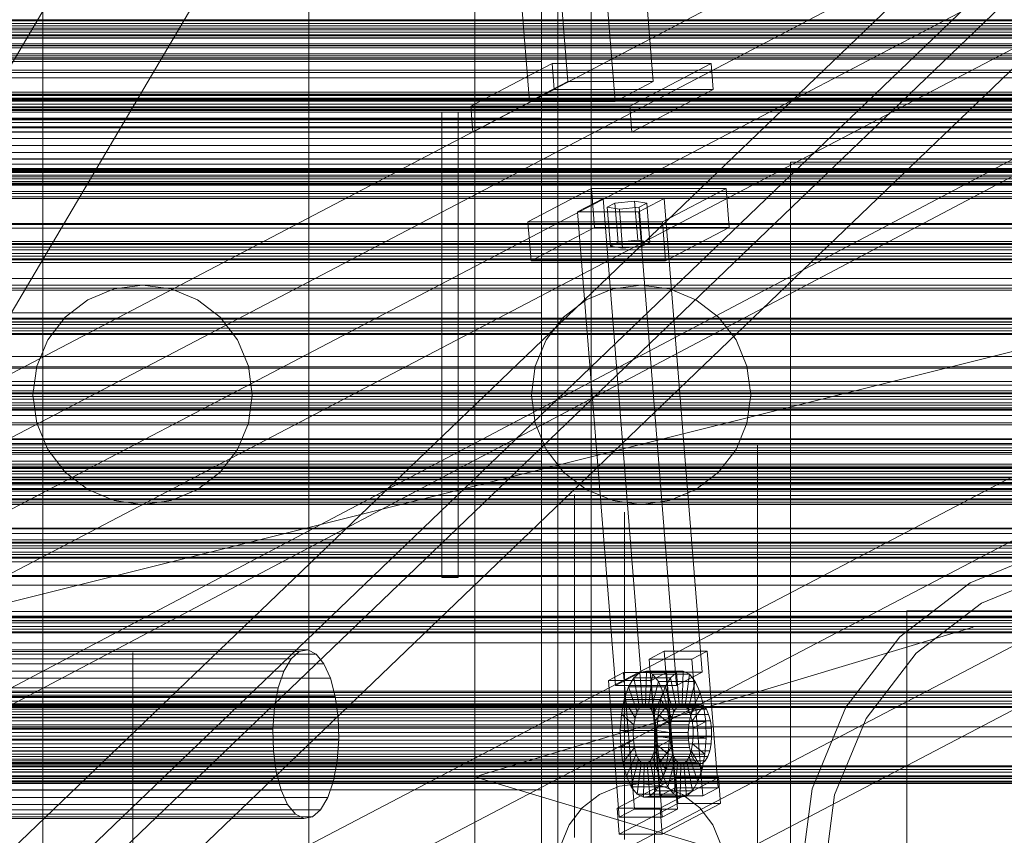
# Model space of a CAD drawing. Header units: millimetres. Extents: x -4738 to 65662, y -68080 to 6847.
# Tile 154 of 256: x -787 to -491, y -34218 to -33972. Entities that reach past the tile are written whole.
import ezdxf

# ---------------------------------------------------------------- set-up
doc = ezdxf.new("R2010")
doc.units = ezdxf.units.MM
for name, color, linetype, lineweight in [('COTAS_O', 1, 'Continuous', 0), ('frontal_briquetadora', 7, 'Continuous', 0), ('frontal_C01', 7, 'Continuous', 0), ('frontal_C03', 7, 'Continuous', 0), ('frontal_C10', 7, 'Continuous', 0), ('frontal_dosificador', 7, 'Continuous', 0), ('frontal_mezcladora', 7, 'Continuous', 0), ('frontal_secador', 7, 'Continuous', 0)]:
    doc.layers.add(name, color=color, linetype=linetype, lineweight=lineweight)
doc.dimstyles.new('R19_100', dxfattribs={"dimtxt": 250, "dimasz": 150, "dimexe": 150, "dimexo": 80, "dimgap": 100, "dimtad": 1, "dimtih": 1, "dimtoh": 1, "dimdsep": 46, "dimcen": 0.09, "dimadec": 0, "dimazin": 0, "dimtfac": 1, "dimtdec": 4, "dimtofl": 0, "dimtmove": 0, "dimatfit": 3, "dimfxl": 1, "dimtolj": 1, "dimtzin": 0, "dimarcsym": 0})

# ---------------------------------------------------------------- blocks, each defined once
blk = doc.blocks.new('DIM_R30_48')
at = {"layer": 'COTAS_O'}
for p, q in [((-1725, -33700), (-1575, -33655)), ((1725, -33700), (1575, -33655)), ((-1725, -34400), (-1725, -33700)), ((-1725, -33700), (1725, -33700)), ((-1725, -33700), (-1575, -33745)), ((1725, -33700), (1575, -33745)), ((1725, -34400), (1725, -33700))]:
    blk.add_line(p, q, dxfattribs=at)
blk.add_text('3450 O', height=250, dxfattribs=at).set_placement((0, -33600))
blk = doc.blocks.new('DIM_R30_51')
at = {"layer": 'COTAS_O'}
for p, q in [((-650, -33700), (50, -33700)), ((50, -33700), (5, -33850)), ((50, -34900), (50, -33700)), ((50, -33700), (95, -33850)), ((50, -34900), (5, -34750)), ((50, -34900), (95, -34750)), ((-650, -34900), (50, -34900))]:
    blk.add_line(p, q, dxfattribs=at)
blk.add_text('1200 O', height=250, rotation=90, dxfattribs=at).set_placement((-50, -34300))
blk = doc.blocks.new('DIM_R30_52')
at = {"layer": 'COTAS_O'}
for p, q in [((-650, -34200), (-500, -34155)), ((650, -34200), (500, -34155)), ((-650, -34900), (-650, -34200)), ((-650, -34200), (650, -34200)), ((-650, -34200), (-500, -34245)), ((650, -34200), (500, -34245)), ((650, -34900), (650, -34200))]:
    blk.add_line(p, q, dxfattribs=at)
blk.add_text('1300 O', height=250, dxfattribs=at).set_placement((0, -34100))
blk = doc.blocks.new('DIM_R30_53')
at = {"layer": 'COTAS_O'}
for p, q in [((-1480, -33670), (-780, -33670)), ((-780, -33670), (-825, -33820)), ((-780, -36000), (-780, -33670)), ((-780, -33670), (-735, -33820)), ((-780, -36000), (-825, -35850)), ((-780, -36000), (-735, -35850)), ((-1480, -36000), (-780, -36000))]:
    blk.add_line(p, q, dxfattribs=at)
blk.add_text('2330 O', height=250, rotation=90, dxfattribs=at).set_placement((-880, -34835))
blk = doc.blocks.new('DIM_R30_55')
at = {"layer": 'COTAS_O'}
for p, q in [((-1400, -33000), (-700, -33000)), ((-700, -33000), (-745, -33150)), ((-700, -36000), (-700, -33000)), ((-700, -33000), (-655, -33150)), ((-700, -36000), (-745, -35850)), ((-700, -36000), (-655, -35850)), ((-1400, -36000), (-700, -36000))]:
    blk.add_line(p, q, dxfattribs=at)
blk.add_text('3000 O', height=250, rotation=90, dxfattribs=at).set_placement((-800, -34500))

msp = doc.modelspace()

# ---------------------------------------------------------------- linework, layer by layer
at = {"layer": 'frontal_briquetadora'}
for p, q in [((-630, -33984.725), (-630, -33969.097)), ((-630, -33984.725), (-1405, -33984.725)), ((-630, -34001.746), (-630, -33984.725)), ((-630, -34001.746), (-1405, -34001.746)), ((-630, -34020.086), (-630, -34001.746)), ((-630, -34020.086), (-1405, -34020.086)), ((-630, -34039.668), (-630, -34020.086)), ((-630, -34039.668), (-1405, -34039.668)), ((-630, -34060.408), (-630, -34039.668)), ((-630, -34060.408), (-1405, -34060.408)), ((-630, -34082.216), (-630, -34060.408)), ((-630, -34082.216), (-1405, -34082.216)), ((-630, -34105), (-630, -34082.216)), ((-630, -34101.1), (-630, -34100)), ((-565, -34101.1), (-565, -34100)), ((-630, -34104.388), (-630, -34101.1)), ((-565, -34104.388), (-565, -34101.1)), ((-630, -34105), (-1405, -34105)), ((-630, -34109.82), (-630, -34104.388)), ((-630, -34128.662), (-630, -34105)), ((-565, -34109.82), (-565, -34104.388)), ((-630, -34117.33), (-630, -34109.82)), ((-565, -34117.33), (-565, -34109.82)), ((-620, -34116.167), (-620, -34115)), ((-565, -34116.167), (-565, -34115)), ((-630, -34126.823), (-630, -34117.33)), ((-620, -34119.649), (-620, -34116.167)), ((-565, -34119.649), (-565, -34116.167)), ((-565, -34126.823), (-565, -34117.33)), ((-620, -34125.397), (-620, -34119.649)), ((-605, -34122.745), (-605, -34120.306)), ((-565, -34125.397), (-565, -34119.649)), ((-605, -34127.586), (-605, -34122.745)), ((-630, -34138.179), (-630, -34126.823)), ((-620, -34133.327), (-620, -34125.397)), ((-565, -34133.327), (-565, -34125.397)), ((-565, -34138.179), (-565, -34126.823)), ((-630, -34128.662), (-1405, -34128.662)), ((-630, -34153.1), (-630, -34128.662)), ((-605, -34134.752), (-605, -34127.586)), ((-620, -34143.323), (-620, -34133.327)), ((-565, -34143.323), (-565, -34133.327)), ((-605, -34144.129), (-605, -34134.752)), ((-630, -34151.256), (-630, -34138.179)), ((-565, -34151.256), (-565, -34138.179)), ((-620, -34155.238), (-620, -34143.323)), ((-605, -34155.57), (-605, -34144.129)), ((-565, -34155.238), (-565, -34143.323)), ((-630, -34153.1), (-1405, -34153.1)), ((-630, -34165.889), (-630, -34151.256)), ((-630, -34178.21), (-630, -34153.1)), ((-565, -34165.889), (-565, -34151.256)), ((-620, -34168.9), (-620, -34155.238)), ((-605, -34168.895), (-605, -34155.57)), ((-565, -34168.9), (-565, -34155.238)), ((-753, -34164.4), (-753, -34162.623)), ((-753, -34167.941), (-753, -34164.4)), ((-630, -34181.894), (-630, -34165.889)), ((-565, -34181.894), (-565, -34165.889)), ((-753, -34173.217), (-753, -34167.941)), ((-620, -34184.11), (-620, -34168.9)), ((-605, -34183.893), (-605, -34168.895)), ((-565, -34184.11), (-565, -34168.9)), ((-753, -34180.184), (-753, -34173.217)), ((-605, -34175.941), (-605, -34174)), ((-605, -34181.688), (-605, -34175.941)), ((-630, -34178.21), (-1405, -34178.21)), ((-753, -34188.788), (-753, -34180.184)), ((-630, -34203.884), (-630, -34178.21)), ((-596, -34184.379), (-596, -34178.048)), ((-596, -34178.048), (-416, -34178.048)), ((-596, -34178.048), (-596, -34188)), ((-630, -34199.07), (-630, -34181.894)), ((-605, -34191.022), (-605, -34181.688)), ((-565, -34199.07), (-565, -34181.894)), ((-620, -34200.644), (-620, -34184.11)), ((-605, -34200.328), (-605, -34183.893)), ((-596, -34193.939), (-596, -34184.379)), ((-565, -34200.644), (-565, -34184.11)), ((-753, -34198.959), (-753, -34188.788)), ((-596, -34188), (-416, -34188)), ((-605, -34203.582), (-605, -34191.022)), ((-596, -34206.387), (-596, -34193.939)), ((-753, -34210.615), (-753, -34198.959)), ((-630, -34217.201), (-630, -34199.07)), ((-620, -34218.263), (-620, -34200.644)), ((-605, -34217.941), (-605, -34200.328)), ((-565, -34217.201), (-565, -34199.07)), ((-565, -34218.263), (-565, -34200.644)), ((-630, -34203.884), (-1405, -34203.884)), ((-630, -34230.013), (-630, -34203.884)), ((-605, -34218.887), (-605, -34203.582)), ((-596, -34221.28), (-596, -34206.387)), ((-753, -34223.662), (-753, -34210.615)), ((-630, -34236.059), (-630, -34217.201)), ((-565, -34236.059), (-565, -34217.201))]:
    msp.add_line(p, q, dxfattribs=at)
at = {"layer": 'frontal_C01'}
for p, q in [((-996.358, -34335.638), (-736.358, -33895.638)), ((-963.642, -34354.97), (-703.642, -33914.97))]:
    msp.add_line(p, q, dxfattribs=at)
at = {"layer": 'frontal_C03'}
for p, q in [((1250, -33972.152), (-1250, -33972.152)), ((1250, -33972.469), (-1250, -33972.469)), ((1250, -33973.263), (-1250, -33973.263)), ((-1250, -33974.027), (1250, -33974.027)), ((1250, -33975.15), (-1250, -33975.15)), ((1250, -33975.914), (-1250, -33975.914)), ((1250, -33976.708), (-1250, -33976.708)), ((1250, -33977.024), (-1250, -33977.024)), ((1250, -33994.61), (-1250, -33994.61)), ((1250, -33994.926), (-1250, -33994.926)), ((1250, -33995.72), (-1250, -33995.72)), ((-1250, -33996.484), (1250, -33996.484)), ((1250, -33997.607), (-1250, -33997.607)), ((1250, -33998.371), (-1250, -33998.371)), ((1250, -33999.165), (-1250, -33999.165)), ((1250, -33999.482), (-1250, -33999.482)), ((1250, -34017.067), (-1250, -34017.067)), ((1250, -34017.384), (-1250, -34017.384)), ((1250, -34018.178), (-1250, -34018.178)), ((-1250, -34018.942), (1250, -34018.942)), ((1250, -34020.065), (-1250, -34020.065)), ((1250, -34020.829), (-1250, -34020.829)), ((1250, -34021.623), (-1250, -34021.623)), ((1250, -34021.94), (-1250, -34021.94)), ((1250, -34039.525), (-1250, -34039.525)), ((1250, -34039.842), (-1250, -34039.842)), ((1250, -34040.636), (-1250, -34040.636)), ((-1250, -34041.4), (1250, -34041.4)), ((1250, -34042.523), (-1250, -34042.523)), ((1250, -34043.287), (-1250, -34043.287)), ((1250, -34044.081), (-1250, -34044.081)), ((1250, -34044.397), (-1250, -34044.397)), ((1250, -34061.983), (-1250, -34061.983)), ((1250, -34062.299), (-1250, -34062.299)), ((1250, -34063.093), (-1250, -34063.093)), ((-1250, -34063.857), (1250, -34063.857)), ((1250, -34064.98), (-1250, -34064.98)), ((1250, -34065.744), (-1250, -34065.744)), ((1250, -34066.538), (-1250, -34066.538)), ((1250, -34066.855), (-1250, -34066.855)), ((1250, -34076.626), (-1250, -34076.626)), ((1250, -34077.003), (-1250, -34077.003)), ((1250, -34081.054), (-1250, -34081.054)), ((1250, -34082.127), (-1250, -34082.127)), ((1250, -34084.44), (-1250, -34084.44)), ((1250, -34084.757), (-1250, -34084.757)), ((1250, -34085.551), (-1250, -34085.551)), ((-1250, -34086.315), (1250, -34086.315)), ((1250, -34087.438), (-1250, -34087.438)), ((1250, -34088.202), (-1250, -34088.202)), ((1250, -34088.996), (-1250, -34088.996)), ((1250, -34089.313), (-1250, -34089.313)), ((1250, -34089.613), (-1250, -34089.613)), ((1250, -34091.218), (-1250, -34091.218)), ((1496, -34098.323), (-1496, -34098.323)), ((1496, -34098.441), (-1496, -34098.441)), ((1496, -34099.707), (-1496, -34099.707)), ((1496, -34100.042), (-1496, -34100.042)), ((1496, -34102.381), (-1496, -34102.381)), ((1496, -34102.883), (-1496, -34102.883)), ((-1250, -34100.999), (1250, -34100.999)), ((1250, -34102.892), (-1250, -34102.892)), ((-1496, -34105.94), (1496, -34105.94)), ((1496, -34106.531), (-1496, -34106.531)), ((1250, -34106.898), (-1250, -34106.898)), ((1250, -34107.214), (-1250, -34107.214)), ((1250, -34108.008), (-1250, -34108.008)), ((-1250, -34108.773), (1250, -34108.773)), ((1496, -34109.84), (-1496, -34109.84)), ((1496, -34110.431), (-1496, -34110.431)), ((1250, -34109.895), (-1250, -34109.895)), ((1250, -34110.66), (-1250, -34110.66)), ((1250, -34111.454), (-1250, -34111.454)), ((1250, -34111.77), (-1250, -34111.77)), ((1496, -34113.488), (-1496, -34113.488)), ((1496, -34113.989), (-1496, -34113.989)), ((1250, -34113.479), (-1250, -34113.479)), ((1250, -34115.372), (-1250, -34115.372)), ((1496, -34116.329), (-1496, -34116.329)), ((1496, -34116.664), (-1496, -34116.664)), ((1496, -34117.93), (-1496, -34117.93)), ((1496, -34118.048), (-1496, -34118.048)), ((1250, -34125.153), (-1250, -34125.153)), ((1250, -34126.758), (-1250, -34126.758)), ((1250, -34129.355), (-1250, -34129.355)), ((1250, -34129.672), (-1250, -34129.672)), ((1250, -34130.466), (-1250, -34130.466)), ((-1250, -34131.23), (1250, -34131.23)), ((1250, -34132.353), (-1250, -34132.353)), ((1250, -34133.117), (-1250, -34133.117)), ((1250, -34133.911), (-1250, -34133.911)), ((1250, -34134.228), (-1250, -34134.228)), ((1250, -34134.244), (-1250, -34134.244)), ((1250, -34135.316), (-1250, -34135.316)), ((1250, -34139.368), (-1250, -34139.368)), ((1250, -34139.744), (-1250, -34139.744)), ((1250, -34151.813), (-1250, -34151.813)), ((1250, -34152.13), (-1250, -34152.13)), ((1250, -34152.924), (-1250, -34152.924)), ((-1250, -34153.688), (1250, -34153.688)), ((1250, -34154.811), (-1250, -34154.811)), ((1250, -34155.575), (-1250, -34155.575)), ((1250, -34156.369), (-1250, -34156.369)), ((1250, -34156.685), (-1250, -34156.685)), ((1250, -34174.271), (-1250, -34174.271)), ((1250, -34174.587), (-1250, -34174.587)), ((1250, -34175.381), (-1250, -34175.381)), ((-1250, -34176.145), (1250, -34176.145)), ((1250, -34177.268), (-1250, -34177.268)), ((1250, -34178.033), (-1250, -34178.033)), ((1250, -34178.827), (-1250, -34178.827)), ((1250, -34179.143), (-1250, -34179.143)), ((1250, -34196.728), (-1250, -34196.728)), ((1250, -34197.045), (-1250, -34197.045)), ((1250, -34197.839), (-1250, -34197.839)), ((-1250, -34198.603), (1250, -34198.603)), ((1250, -34199.726), (-1250, -34199.726)), ((1250, -34200.49), (-1250, -34200.49)), ((1250, -34201.284), (-1250, -34201.284)), ((1250, -34201.601), (-1250, -34201.601))]:
    msp.add_line(p, q, dxfattribs=at)
at = {"layer": 'frontal_C10'}
for p, q in [((19.331, -33746.29), (-3989.39, -35862.156)), ((-3988.995, -35867.053), (19.726, -33751.187)), ((-629.142, -33902.383), (-622.078, -33990.73)), ((-596.304, -33990.73), (-603.369, -33902.383)), ((-633.563, -33996.744), (-640.627, -33908.397)), ((-614.853, -33908.397), (-607.789, -33996.744)), ((-487.638, -33920.495), (-947.018, -34161.068)), ((-910.198, -34161.068), (-450.818, -33920.495)), ((-481.226, -33926.045), (-925.722, -34352.76)), ((-902.71, -34352.76), (-458.214, -33926.045)), ((-921.605, -34380.849), (-477.109, -33954.133)), ((-898.592, -34380.849), (-454.097, -33954.133)), ((-943.884, -34200.256), (-484.505, -33959.683)), ((-907.064, -34200.256), (-447.685, -33959.683)), ((-626.773, -33985.363), (-651.273, -33998.193)), ((-578.907, -33985.363), (-626.773, -33985.363)), ((-626.773, -33985.363), (-626.146, -33993.2)), ((-603.407, -33998.193), (-578.907, -33985.363)), ((-578.28, -33993.2), (-578.907, -33985.363)), ((-633.563, -33996.744), (-622.078, -33990.73)), ((-622.078, -33990.73), (-596.304, -33990.73)), ((-596.304, -33990.73), (-607.789, -33996.744)), ((-650.647, -34006.031), (-626.146, -33993.2)), ((-626.146, -33993.2), (-578.28, -33993.2)), ((-578.28, -33993.2), (-602.781, -34006.031)), ((-607.789, -33996.744), (-633.563, -33996.744)), ((-651.273, -33998.193), (-603.407, -33998.193)), ((-650.647, -34006.031), (-651.273, -33998.193)), ((-603.407, -33998.193), (-602.781, -34006.031)), ((-602.781, -34006.031), (-650.647, -34006.031)), ((-1690.23, -34019.44), (758.292, -34019.44)), ((-1679.485, -34019.44), (769.038, -34019.44)), ((-1677.531, -34019.44), (770.992, -34019.44)), ((781.737, -34019.44), (-1666.785, -34019.44)), ((-614.903, -34022.924), (-634.043, -34032.948)), ((-574.401, -34022.924), (-614.903, -34022.924)), ((-614.903, -34022.924), (-613.963, -34034.68)), ((-593.542, -34032.948), (-574.401, -34022.924)), ((-573.461, -34034.68), (-574.401, -34022.924)), ((-1690.23, -34024.44), (758.292, -34024.44)), ((-1666.785, -34024.44), (781.737, -34024.44)), ((-611.44, -34025.931), (-619.096, -34029.941)), ((-593.03, -34025.931), (-611.44, -34025.931)), ((-611.44, -34025.931), (-600.038, -34168.524)), ((-607.857, -34027.335), (-601.925, -34026.733)), ((-601.925, -34026.733), (-598.291, -34027.335)), ((-600.985, -34038.489), (-601.925, -34026.733)), ((-600.686, -34029.941), (-593.03, -34025.931)), ((-581.628, -34168.524), (-593.03, -34025.931)), ((-610.154, -34028.537), (-607.857, -34027.335)), ((-606.519, -34029.139), (-610.154, -34028.537)), ((-609.214, -34040.294), (-610.154, -34028.537)), ((-606.917, -34039.091), (-607.857, -34027.335)), ((-600.587, -34028.537), (-606.519, -34029.139)), ((-606.519, -34029.139), (-605.579, -34040.895)), ((-598.291, -34027.335), (-600.587, -34028.537)), ((-599.647, -34040.294), (-600.587, -34028.537)), ((-597.351, -34039.091), (-598.291, -34027.335)), ((-619.096, -34029.941), (-600.686, -34029.941)), ((-607.695, -34172.533), (-619.096, -34029.941)), ((-600.686, -34029.941), (-589.285, -34172.533)), ((-634.043, -34032.948), (-593.542, -34032.948)), ((-633.103, -34044.704), (-634.043, -34032.948)), ((-633.103, -34044.704), (-613.963, -34034.68)), ((-613.963, -34034.68), (-573.461, -34034.68)), ((-593.542, -34032.948), (-592.601, -34044.704)), ((-573.461, -34034.68), (-592.601, -34044.704)), ((-600.985, -34038.489), (-606.917, -34039.091)), ((-597.351, -34039.091), (-600.985, -34038.489)), ((-606.917, -34039.091), (-609.214, -34040.294)), ((-609.214, -34040.294), (-605.579, -34040.895)), ((-605.579, -34040.895), (-599.647, -34040.294)), ((-599.647, -34040.294), (-597.351, -34039.091)), ((-592.601, -34044.704), (-633.103, -34044.704)), ((-473.146, -34101.739), (-932.526, -34342.312)), ((-895.706, -34342.312), (-436.326, -34101.739)), ((-427.103, -34117.324), (-1255.551, -34117.324)), ((-1270.863, -34125.343), (-442.416, -34125.343)), ((-928.609, -34391.297), (-469.229, -34150.724)), ((-891.789, -34391.297), (-432.409, -34150.724)), ((-1252.809, -34151.613), (-424.361, -34151.613)), ((-439.674, -34159.632), (-1268.121, -34159.632)), ((-702.88, -34162.299), (-1275.705, -34162.299)), ((-700.295, -34161.829), (-1273.121, -34161.829)), ((-705.328, -34164.465), (-702.88, -34162.299)), ((-702.88, -34162.299), (-700.295, -34161.829)), ((-700.295, -34161.829), (-697.751, -34163.087)), ((-592.996, -34162.199), (-597.59, -34164.605)), ((-580.109, -34162.199), (-592.996, -34162.199)), ((-592.996, -34162.199), (-589.706, -34203.347)), ((-584.703, -34164.605), (-580.109, -34162.199)), ((-576.819, -34203.347), (-580.109, -34162.199)), ((-705.328, -34164.465), (-1278.154, -34164.465)), ((-697.751, -34163.087), (-1270.577, -34163.087)), ((-695.421, -34165.987), (-1268.247, -34165.987)), ((-707.475, -34168.179), (-705.328, -34164.465)), ((-697.751, -34163.087), (-695.421, -34165.987)), ((-695.421, -34165.987), (-693.464, -34170.331)), ((-597.59, -34164.605), (-584.703, -34164.605)), ((-594.3, -34205.752), (-597.59, -34164.605)), ((-584.703, -34164.605), (-581.413, -34205.752)), ((-707.475, -34168.179), (-1280.3, -34168.179)), ((-709.172, -34173.188), (-707.475, -34168.179)), ((-605.246, -34168.615), (-609.84, -34171.02)), ((-607.695, -34172.533), (-600.038, -34168.524)), ((-592.359, -34168.615), (-605.246, -34168.615)), ((-605.246, -34168.615), (-601.956, -34209.762)), ((-600.341, -34168.569), (-602.173, -34170.189)), ((-598.408, -34168.218), (-600.341, -34168.569)), ((-600.341, -34168.569), (-599.558, -34178.366)), ((-589.295, -34168.569), (-600.341, -34168.569)), ((-600.038, -34168.524), (-581.628, -34168.524)), ((-598.408, -34168.218), (-598.642, -34178.2)), ((-596.505, -34169.158), (-598.408, -34168.218)), ((-587.362, -34168.218), (-598.408, -34168.218)), ((-596.953, -34171.02), (-592.359, -34168.615)), ((-589.069, -34209.762), (-592.359, -34168.615)), ((-591.127, -34170.189), (-589.295, -34168.569)), ((-589.295, -34168.569), (-587.362, -34168.218)), ((-588.512, -34178.366), (-589.295, -34168.569)), ((-581.628, -34168.524), (-589.285, -34172.533)), ((-587.596, -34178.2), (-587.362, -34168.218)), ((-587.362, -34168.218), (-585.459, -34169.158)), ((-693.464, -34170.331), (-1266.289, -34170.331)), ((-693.464, -34170.331), (-692.013, -34175.824)), ((-609.84, -34171.02), (-596.953, -34171.02)), ((-606.55, -34212.168), (-609.84, -34171.02)), ((-602.173, -34170.189), (-603.778, -34172.968)), ((-602.173, -34170.189), (-600.425, -34179.134)), ((-591.127, -34170.189), (-602.173, -34170.189)), ((-596.505, -34169.158), (-597.741, -34178.645)), ((-596.953, -34171.02), (-593.663, -34212.168)), ((-594.762, -34171.328), (-596.915, -34179.673)), ((-594.762, -34171.328), (-596.505, -34169.158)), ((-585.459, -34169.158), (-596.505, -34169.158)), ((-593.298, -34174.578), (-594.762, -34171.328)), ((-583.716, -34171.328), (-594.762, -34171.328)), ((-592.732, -34172.968), (-591.127, -34170.189)), ((-589.379, -34179.134), (-591.127, -34170.189)), ((-586.695, -34178.645), (-585.459, -34169.158)), ((-585.869, -34179.673), (-583.716, -34171.328)), ((-585.459, -34169.158), (-583.716, -34171.328)), ((-583.716, -34171.328), (-582.252, -34174.578)), ((-709.172, -34173.188), (-1281.998, -34173.188)), ((-710.305, -34179.151), (-709.172, -34173.188)), ((-589.285, -34172.533), (-607.695, -34172.533)), ((-603.778, -34172.968), (-605.048, -34176.715)), ((-603.778, -34172.968), (-601.186, -34180.45)), ((-592.732, -34172.968), (-603.778, -34172.968)), ((-593.298, -34174.578), (-596.221, -34181.212)), ((-594.002, -34176.715), (-592.732, -34172.968)), ((-592.212, -34178.686), (-593.298, -34174.578)), ((-582.252, -34174.578), (-593.298, -34174.578)), ((-590.14, -34180.45), (-592.732, -34172.968)), ((-585.175, -34181.212), (-582.252, -34174.578)), ((-582.252, -34174.578), (-581.166, -34178.686)), ((-692.013, -34175.824), (-1264.838, -34175.824)), ((-692.013, -34175.824), (-691.166, -34182.091)), ((-605.048, -34176.715), (-605.896, -34181.175)), ((-605.048, -34176.715), (-601.787, -34182.225)), ((-594.002, -34176.715), (-605.048, -34176.715)), ((-594.85, -34181.175), (-594.002, -34176.715)), ((-590.741, -34182.225), (-594.002, -34176.715)), ((-584.617, -34180.45), (-1394.655, -34180.45)), ((-583.856, -34179.134), (-1393.894, -34179.134)), ((-582.989, -34178.366), (-1393.026, -34178.366)), ((-582.073, -34178.2), (-1392.111, -34178.2)), ((-581.172, -34178.645), (-1391.209, -34178.645)), ((-580.346, -34179.673), (-1390.384, -34179.673)), ((-710.305, -34179.151), (-1283.131, -34179.151)), ((-710.797, -34185.662), (-710.305, -34179.151)), ((-601.787, -34182.225), (-601.186, -34180.45)), ((-601.186, -34180.45), (-600.425, -34179.134)), ((-601.186, -34180.45), (-590.14, -34180.45)), ((-600.425, -34179.134), (-599.558, -34178.366)), ((-600.425, -34179.134), (-589.379, -34179.134)), ((-599.558, -34178.366), (-598.642, -34178.2)), ((-599.558, -34178.366), (-588.512, -34178.366)), ((-598.642, -34178.2), (-597.741, -34178.645)), ((-598.642, -34178.2), (-587.596, -34178.2)), ((-597.741, -34178.645), (-596.915, -34179.673)), ((-597.741, -34178.645), (-586.695, -34178.645)), ((-596.915, -34179.673), (-596.221, -34181.212)), ((-596.915, -34179.673), (-585.869, -34179.673)), ((-592.212, -34178.686), (-595.707, -34183.159)), ((-591.579, -34183.374), (-592.212, -34178.686)), ((-581.166, -34178.686), (-592.212, -34178.686)), ((-590.14, -34180.45), (-590.741, -34182.225)), ((-589.379, -34179.134), (-590.14, -34180.45)), ((-588.512, -34178.366), (-589.379, -34179.134)), ((-587.596, -34178.2), (-588.512, -34178.366)), ((-586.695, -34178.645), (-587.596, -34178.2)), ((-585.869, -34179.673), (-586.695, -34178.645)), ((-585.175, -34181.212), (-585.869, -34179.673)), ((-585.218, -34182.225), (-584.617, -34180.45)), ((-584.661, -34183.159), (-581.166, -34178.686)), ((-584.617, -34180.45), (-583.856, -34179.134)), ((-583.856, -34179.134), (-582.989, -34178.366)), ((-582.989, -34178.366), (-582.073, -34178.2)), ((-582.073, -34178.2), (-581.172, -34178.645)), ((-581.172, -34178.645), (-580.346, -34179.673)), ((-581.166, -34178.686), (-580.533, -34183.374)), ((-580.346, -34179.673), (-579.652, -34181.212)), ((-585.218, -34182.225), (-1395.256, -34182.225)), ((-579.652, -34181.212), (-1389.69, -34181.212)), ((-579.138, -34183.159), (-1389.176, -34183.159)), ((-1263.992, -34182.091), (-691.166, -34182.091)), ((-691.166, -34182.091), (-690.983, -34188.705)), ((-605.896, -34181.175), (-606.264, -34186.045)), ((-605.896, -34181.175), (-602.189, -34184.337)), ((-594.85, -34181.175), (-605.896, -34181.175)), ((-602.189, -34184.337), (-601.787, -34182.225)), ((-601.787, -34182.225), (-590.741, -34182.225)), ((-596.221, -34181.212), (-595.707, -34183.159)), ((-596.221, -34181.212), (-585.175, -34181.212)), ((-595.707, -34183.159), (-595.407, -34185.379)), ((-595.707, -34183.159), (-584.661, -34183.159)), ((-595.407, -34185.379), (-591.579, -34183.374)), ((-595.218, -34186.045), (-594.85, -34181.175)), ((-591.143, -34184.337), (-594.85, -34181.175)), ((-591.579, -34183.374), (-580.533, -34183.374)), ((-591.442, -34188.322), (-591.579, -34183.374)), ((-590.741, -34182.225), (-591.143, -34184.337)), ((-585.62, -34184.337), (-585.218, -34182.225)), ((-584.661, -34183.159), (-585.175, -34181.212)), ((-584.361, -34185.379), (-584.661, -34183.159)), ((-580.533, -34183.374), (-584.361, -34185.379)), ((-580.533, -34183.374), (-580.396, -34188.322)), ((-579.652, -34181.212), (-579.138, -34183.159)), ((-579.138, -34183.159), (-578.838, -34185.379)), ((-585.794, -34186.644), (-1395.832, -34186.644)), ((-585.62, -34184.337), (-1395.658, -34184.337)), ((-1388.876, -34185.379), (-578.838, -34185.379)), ((-710.797, -34185.662), (-1283.622, -34185.662)), ((-710.613, -34192.276), (-710.797, -34185.662)), ((-606.264, -34186.045), (-602.363, -34186.644)), ((-595.218, -34186.045), (-606.264, -34186.045)), ((-606.264, -34186.045), (-606.126, -34190.993)), ((-602.363, -34186.644), (-602.189, -34184.337)), ((-602.363, -34186.644), (-591.317, -34186.644)), ((-602.298, -34188.988), (-602.363, -34186.644)), ((-602.189, -34184.337), (-591.143, -34184.337)), ((-584.361, -34185.379), (-595.407, -34185.379)), ((-595.407, -34185.379), (-595.342, -34187.723)), ((-591.317, -34186.644), (-595.218, -34186.045)), ((-595.08, -34190.993), (-595.218, -34186.045)), ((-591.143, -34184.337), (-591.317, -34186.644)), ((-591.317, -34186.644), (-591.252, -34188.988)), ((-585.794, -34186.644), (-585.62, -34184.337)), ((-585.729, -34188.988), (-585.794, -34186.644)), ((-584.296, -34187.723), (-584.361, -34185.379)), ((-578.838, -34185.379), (-578.773, -34187.723)), ((-585.729, -34188.988), (-1395.767, -34188.988)), ((-578.773, -34187.723), (-1388.811, -34187.723)), ((-690.983, -34188.705), (-1263.808, -34188.705)), ((-690.983, -34188.705), (-691.474, -34195.216)), ((-606.126, -34190.993), (-602.298, -34188.988)), ((-602.298, -34188.988), (-591.252, -34188.988)), ((-601.998, -34191.208), (-602.298, -34188.988)), ((-595.342, -34187.723), (-595.516, -34190.03)), ((-591.442, -34188.322), (-595.342, -34187.723)), ((-595.342, -34187.723), (-584.296, -34187.723)), ((-591.252, -34188.988), (-595.08, -34190.993)), ((-591.809, -34193.192), (-591.442, -34188.322)), ((-580.396, -34188.322), (-591.442, -34188.322)), ((-591.252, -34188.988), (-590.952, -34191.208)), ((-585.429, -34191.208), (-585.729, -34188.988)), ((-584.47, -34190.03), (-584.296, -34187.723)), ((-584.296, -34187.723), (-580.396, -34188.322)), ((-580.396, -34188.322), (-580.763, -34193.192)), ((-578.773, -34187.723), (-578.947, -34190.03)), ((-585.429, -34191.208), (-1395.467, -34191.208)), ((-579.349, -34192.142), (-1389.387, -34192.142)), ((-578.947, -34190.03), (-1388.985, -34190.03)), ((-710.613, -34192.276), (-1283.439, -34192.276)), ((-709.767, -34198.543), (-710.613, -34192.276)), ((-595.08, -34190.993), (-606.126, -34190.993)), ((-606.126, -34190.993), (-605.493, -34195.68)), ((-605.493, -34195.68), (-601.998, -34191.208)), ((-601.998, -34191.208), (-590.952, -34191.208)), ((-601.484, -34193.155), (-601.998, -34191.208)), ((-595.918, -34192.142), (-596.519, -34193.917)), ((-595.516, -34190.03), (-595.918, -34192.142)), ((-592.657, -34197.652), (-595.918, -34192.142)), ((-595.918, -34192.142), (-584.872, -34192.142)), ((-591.809, -34193.192), (-595.516, -34190.03)), ((-595.516, -34190.03), (-584.47, -34190.03)), ((-594.447, -34195.68), (-595.08, -34190.993)), ((-590.952, -34191.208), (-594.447, -34195.68)), ((-590.952, -34191.208), (-590.438, -34193.155)), ((-585.473, -34193.917), (-584.872, -34192.142)), ((-584.915, -34193.155), (-585.429, -34191.208)), ((-584.872, -34192.142), (-584.47, -34190.03)), ((-584.872, -34192.142), (-581.611, -34197.652)), ((-584.47, -34190.03), (-580.763, -34193.192)), ((-579.349, -34192.142), (-579.95, -34193.917)), ((-578.947, -34190.03), (-579.349, -34192.142)), ((-584.915, -34193.155), (-1394.953, -34193.155)), ((-584.221, -34194.694), (-1394.259, -34194.694)), ((-580.711, -34195.233), (-1390.749, -34195.233)), ((-579.95, -34193.917), (-1389.988, -34193.917)), ((-691.474, -34195.216), (-1264.3, -34195.216)), ((-691.474, -34195.216), (-692.607, -34201.179)), ((-604.408, -34199.789), (-601.484, -34193.155)), ((-602.943, -34203.039), (-600.79, -34194.694)), ((-601.484, -34193.155), (-590.438, -34193.155)), ((-600.79, -34194.694), (-601.484, -34193.155)), ((-600.79, -34194.694), (-589.744, -34194.694)), ((-599.965, -34195.722), (-600.79, -34194.694)), ((-597.28, -34195.233), (-598.148, -34196.001)), ((-596.519, -34193.917), (-597.28, -34195.233)), ((-595.532, -34204.178), (-597.28, -34195.233)), ((-597.28, -34195.233), (-586.234, -34195.233)), ((-593.927, -34201.399), (-596.519, -34193.917)), ((-596.519, -34193.917), (-585.473, -34193.917)), ((-590.438, -34193.155), (-593.362, -34199.789)), ((-592.657, -34197.652), (-591.809, -34193.192)), ((-589.744, -34194.694), (-591.897, -34203.039)), ((-580.763, -34193.192), (-591.809, -34193.192)), ((-590.438, -34193.155), (-589.744, -34194.694)), ((-589.744, -34194.694), (-588.919, -34195.722)), ((-587.102, -34196.001), (-586.234, -34195.233)), ((-586.234, -34195.233), (-585.473, -34193.917)), ((-586.234, -34195.233), (-584.487, -34204.178)), ((-585.473, -34193.917), (-582.881, -34201.399)), ((-584.221, -34194.694), (-584.915, -34193.155)), ((-583.396, -34195.722), (-584.221, -34194.694)), ((-580.763, -34193.192), (-581.611, -34197.652)), ((-580.711, -34195.233), (-581.579, -34196.001)), ((-579.95, -34193.917), (-580.711, -34195.233)), ((-583.396, -34195.722), (-1393.433, -34195.722)), ((-582.494, -34196.167), (-1392.532, -34196.167)), ((-581.579, -34196.001), (-1391.616, -34196.001)), ((-709.767, -34198.543), (-1282.592, -34198.543)), ((-708.316, -34204.036), (-709.767, -34198.543)), ((-594.447, -34195.68), (-605.493, -34195.68)), ((-605.493, -34195.68), (-604.408, -34199.789)), ((-601.2, -34205.208), (-599.965, -34195.722)), ((-599.965, -34195.722), (-588.919, -34195.722)), ((-599.063, -34196.167), (-599.965, -34195.722)), ((-599.298, -34206.149), (-599.063, -34196.167)), ((-598.148, -34196.001), (-599.063, -34196.167)), ((-599.063, -34196.167), (-588.017, -34196.167)), ((-597.364, -34205.798), (-598.148, -34196.001)), ((-598.148, -34196.001), (-587.102, -34196.001)), ((-593.362, -34199.789), (-594.447, -34195.68)), ((-593.927, -34201.399), (-592.657, -34197.652)), ((-581.611, -34197.652), (-592.657, -34197.652)), ((-588.919, -34195.722), (-590.154, -34205.208)), ((-588.919, -34195.722), (-588.017, -34196.167)), ((-588.017, -34196.167), (-588.252, -34206.149)), ((-588.017, -34196.167), (-587.102, -34196.001)), ((-587.102, -34196.001), (-586.318, -34205.798)), ((-582.494, -34196.167), (-583.396, -34195.722)), ((-581.611, -34197.652), (-582.881, -34201.399)), ((-581.579, -34196.001), (-582.494, -34196.167)), ((-692.607, -34201.179), (-1265.433, -34201.179)), ((-692.607, -34201.179), (-694.305, -34206.188)), ((-589.558, -34200.207), (-607.168, -34209.429)), ((-593.362, -34199.789), (-604.408, -34199.789)), ((-604.408, -34199.789), (-602.943, -34203.039)), ((-595.532, -34204.178), (-593.927, -34201.399)), ((-594.281, -34209.429), (-576.671, -34200.207)), ((-582.881, -34201.399), (-593.927, -34201.399)), ((-591.897, -34203.039), (-593.362, -34199.789)), ((-576.671, -34200.207), (-589.558, -34200.207)), ((-589.558, -34200.207), (-588.932, -34208.045)), ((-582.881, -34201.399), (-584.487, -34204.178)), ((-576.045, -34208.045), (-576.671, -34200.207)), ((-708.316, -34204.036), (-1281.141, -34204.036)), ((-706.358, -34208.38), (-708.316, -34204.036)), ((-591.897, -34203.039), (-602.943, -34203.039)), ((-602.943, -34203.039), (-601.2, -34205.208)), ((-597.364, -34205.798), (-595.532, -34204.178)), ((-584.487, -34204.178), (-595.532, -34204.178)), ((-594.3, -34205.752), (-589.706, -34203.347)), ((-590.154, -34205.208), (-591.897, -34203.039)), ((-589.706, -34203.347), (-576.819, -34203.347)), ((-584.487, -34204.178), (-586.318, -34205.798)), ((-576.819, -34203.347), (-581.413, -34205.752)), ((-694.305, -34206.188), (-1267.13, -34206.188)), ((-694.305, -34206.188), (-696.451, -34209.902)), ((-590.154, -34205.208), (-601.2, -34205.208)), ((-601.2, -34205.208), (-599.298, -34206.149)), ((-599.298, -34206.149), (-597.364, -34205.798)), ((-588.252, -34206.149), (-599.298, -34206.149)), ((-586.318, -34205.798), (-597.364, -34205.798)), ((-581.413, -34205.752), (-594.3, -34205.752)), ((-588.252, -34206.149), (-590.154, -34205.208)), ((-586.318, -34205.798), (-588.252, -34206.149)), ((-706.358, -34208.38), (-1279.184, -34208.38)), ((-696.451, -34209.902), (-1269.277, -34209.902)), ((-704.028, -34211.28), (-706.358, -34208.38)), ((-696.451, -34209.902), (-698.9, -34212.068)), ((-607.168, -34209.429), (-594.281, -34209.429)), ((-606.541, -34217.267), (-607.168, -34209.429)), ((-606.55, -34212.168), (-601.956, -34209.762)), ((-606.541, -34217.267), (-588.932, -34208.045)), ((-601.956, -34209.762), (-589.069, -34209.762)), ((-594.281, -34209.429), (-593.654, -34217.267)), ((-589.069, -34209.762), (-593.663, -34212.168)), ((-576.045, -34208.045), (-593.654, -34217.267)), ((-588.932, -34208.045), (-576.045, -34208.045)), ((-704.028, -34211.28), (-1276.854, -34211.28)), ((-701.484, -34212.538), (-1274.31, -34212.538)), ((-698.9, -34212.068), (-1271.725, -34212.068)), ((-701.484, -34212.538), (-704.028, -34211.28)), ((-698.9, -34212.068), (-701.484, -34212.538)), ((-593.663, -34212.168), (-606.55, -34212.168)), ((-593.654, -34217.267), (-606.541, -34217.267))]:
    msp.add_line(p, q, dxfattribs=at)
at = {"layer": 'frontal_dosificador'}
for p, q in [((-150, -34000), (-1850, -34000)), ((-1200, -34250), (-200, -34000)), ((-200, -34000), (-1200, -34000)), ((-205, -34015), (-555, -34015)), ((-555, -34335), (-555, -34015)), ((-300, -34050), (-1700, -34050)), ((-300, -34052), (-1700, -34052)), ((-758.541, -34053.124), (-766.5, -34056.421)), ((-750, -34052), (-758.541, -34053.124)), ((-741.459, -34053.124), (-750, -34052)), ((-733.5, -34056.421), (-741.459, -34053.124)), ((-608.541, -34053.124), (-616.5, -34056.421)), ((-600, -34052), (-608.541, -34053.124)), ((-591.459, -34053.124), (-600, -34052)), ((-583.5, -34056.421), (-591.459, -34053.124)), ((-766.5, -34056.421), (-773.335, -34061.665)), ((-726.665, -34061.665), (-733.5, -34056.421)), ((-616.5, -34056.421), (-623.335, -34061.665)), ((-576.665, -34061.665), (-583.5, -34056.421)), ((-773.335, -34061.665), (-778.579, -34068.5)), ((-721.421, -34068.5), (-726.665, -34061.665)), ((-623.335, -34061.665), (-628.579, -34068.5)), ((-571.421, -34068.5), (-576.665, -34061.665)), ((-778.579, -34068.5), (-781.876, -34076.459)), ((-718.124, -34076.459), (-721.421, -34068.5)), ((-628.579, -34068.5), (-631.876, -34076.459)), ((-568.124, -34076.459), (-571.421, -34068.5)), ((-781.876, -34076.459), (-783, -34085)), ((-717, -34085), (-718.124, -34076.459)), ((-631.876, -34076.459), (-633, -34085)), ((-567, -34085), (-568.124, -34076.459)), ((-783, -34085), (-781.876, -34093.541)), ((-718.124, -34093.541), (-717, -34085)), ((-633, -34085), (-631.876, -34093.541)), ((-568.124, -34093.541), (-567, -34085)), ((-781.876, -34093.541), (-778.579, -34101.5)), ((-721.421, -34101.5), (-718.124, -34093.541)), ((-631.876, -34093.541), (-628.579, -34101.5)), ((-571.421, -34101.5), (-568.124, -34093.541)), ((-778.579, -34101.5), (-773.335, -34108.335)), ((-726.665, -34108.335), (-721.421, -34101.5)), ((-628.579, -34101.5), (-623.335, -34108.335)), ((-576.665, -34108.335), (-571.421, -34101.5)), ((-773.335, -34108.335), (-766.5, -34113.579)), ((-733.5, -34113.579), (-726.665, -34108.335)), ((-623.335, -34108.335), (-616.5, -34113.579)), ((-583.5, -34113.579), (-576.665, -34108.335)), ((-766.5, -34113.579), (-758.541, -34116.876)), ((-741.459, -34116.876), (-733.5, -34113.579)), ((-616.5, -34113.579), (-608.541, -34116.876)), ((-591.459, -34116.876), (-583.5, -34113.579)), ((-758.541, -34116.876), (-750, -34118)), ((-750, -34118), (-741.459, -34116.876)), ((-608.541, -34116.876), (-600, -34118)), ((-600, -34118), (-591.459, -34116.876)), ((-476.4, -34131.476), (-501, -34141.665)), ((-474.588, -34138.237), (-497.5, -34147.728)), ((-501, -34141.665), (-522.125, -34157.875)), ((-497.5, -34147.728), (-517.175, -34162.825)), ((-380, -34150), (-520, -34150)), ((-520, -34290), (-520, -34150)), ((-522.125, -34157.875), (-538.335, -34179)), ((-517.175, -34162.825), (-532.272, -34182.5)), ((-538.335, -34179), (-548.524, -34203.6)), ((-532.272, -34182.5), (-541.763, -34205.412)), ((-210, -34185), (-1790, -34185)), ((-300, -34200), (-1700, -34200)), ((-300, -34202), (-1700, -34202)), ((-606.47, -34202.852), (-612.5, -34205.349)), ((-600, -34202), (-606.47, -34202.852)), ((-593.53, -34202.852), (-600, -34202)), ((-587.5, -34205.349), (-593.53, -34202.852)), ((-548.524, -34203.6), (-552, -34230)), ((-612.5, -34205.349), (-617.678, -34209.322)), ((-582.322, -34209.322), (-587.5, -34205.349)), ((-541.763, -34205.412), (-545, -34230)), ((-617.678, -34209.322), (-621.651, -34214.5)), ((-578.349, -34214.5), (-582.322, -34209.322)), ((-621.651, -34214.5), (-624.148, -34220.53)), ((-575.852, -34220.53), (-578.349, -34214.5))]:
    msp.add_line(p, q, dxfattribs=at)
at = {"layer": 'frontal_mezcladora'}
for p, q in [((-650, -34725), (-650, -33700)), ((-625, -34725), (-625, -33700)), ((-650, -34760), (-650, -33730)), ((-625, -34725), (-625, -33730)), ((-615, -34760), (-615, -33730)), ((-660, -34000), (-655, -34000)), ((-660, -34140), (-660, -34000)), ((-655, -34140), (-655, -34000)), ((-660, -34140), (-655, -34140))]:
    msp.add_line(p, q, dxfattribs=at)
at = {"layer": 'frontal_secador'}
for p, q in [((1250, -33974), (-1250, -33974)), ((-1250, -33974.728), (1250, -33974.728)), ((-1250, -33977.588), (1250, -33977.588)), ((1250, -33977.611), (-1250, -33977.611)), ((1250, -33977.728), (-1250, -33977.728)), ((-1250, -33979.387), (1250, -33979.387)), ((1250, -33979.918), (-1250, -33979.918)), ((-1250, -33980), (1250, -33980)), ((1250, -33980.588), (-1250, -33980.588)), ((1250, -33982.387), (-1250, -33982.387)), ((1250, -33983), (-1250, -33983)), ((-1250, -33983.65), (1250, -33983.65)), ((1250, -33984), (-1250, -33984)), ((1250, -33987.382), (-1250, -33987.382)), ((-1250, -33988), (1250, -33988)), ((1250, -33989.689), (-1250, -33989.689)), ((1250, -33994), (-1250, -33994)), ((1250, -33994.545), (-1250, -33994.545)), ((1250, -33996), (-1250, -33996)), ((1250, -33996.144), (-1250, -33996.144)), ((1250, -33996.709), (-1250, -33996.709)), ((1250, -33998.686), (-1250, -33998.686)), ((1250, -34000), (-1250, -34000)), ((1320, -34002), (-1320, -34002)), ((1320, -34002.273), (-1320, -34002.273)), ((1250, -34002), (-1250, -34002)), ((1320, -34003.072), (-1320, -34003.072)), ((1320, -34004.343), (-1320, -34004.343)), ((1320, -34006), (-1320, -34006)), ((1250, -34004.651), (-1250, -34004.651)), ((1250, -34005.859), (-1250, -34005.859)), ((-1250, -34006), (1250, -34006)), ((1320, -34007.929), (-1320, -34007.929)), ((-1320, -34010), (1320, -34010)), ((-1250, -34010), (1250, -34010)), ((1320, -34012.071), (-1320, -34012.071)), ((1320, -34014), (-1320, -34014)), ((1250, -34014.141), (-1250, -34014.141)), ((1320, -34015.657), (-1320, -34015.657)), ((1320, -34016.928), (-1320, -34016.928)), ((1320, -34017.727), (-1320, -34017.727)), ((1250, -34017.285), (-1250, -34017.285)), ((1320, -34018), (-1320, -34018)), ((1250, -34018), (-1250, -34018)), ((1250, -34021.314), (-1250, -34021.314)), ((1250, -34023.856), (-1250, -34023.856)), ((1250, -34025.455), (-1250, -34025.455)), ((1250, -34026), (-1250, -34026)), ((1360, -34033.5), (-1360, -34033.5)), ((1360, -34034.863), (-1360, -34034.863)), ((1250, -34033.75), (-1250, -34033.75)), ((1360, -34038.859), (-1360, -34038.859)), ((1360, -34045.216), (-1360, -34045.216)), ((1250, -34052.924), (-1250, -34052.924)), ((1360, -34053.5), (-1360, -34053.5)), ((1360, -34063.147), (-1360, -34063.147)), ((-1360, -34073.5), (1360, -34073.5)), ((-1250, -34073.5), (1250, -34073.5)), ((1360, -34083.853), (-1360, -34083.853)), ((1360, -34093.5), (-1360, -34093.5)), ((1250, -34094.076), (-1250, -34094.076)), ((1360, -34101.784), (-1360, -34101.784)), ((1360, -34108.141), (-1360, -34108.141)), ((1360, -34112.137), (-1360, -34112.137)), ((1360, -34113.5), (-1360, -34113.5)), ((1250, -34113.25), (-1250, -34113.25)), ((1250, -34129.715), (-1250, -34129.715)), ((1250, -34142.349), (-1250, -34142.349)), ((1250, -34150.291), (-1250, -34150.291)), ((1250, -34153), (-1250, -34153))]:
    msp.add_line(p, q, dxfattribs=at)

# ---------------------------------------------------------------- dimensions: what is measured, and where the dimension line sits
at = {"layer": 'COTAS_O'}
for p1, p2, distance, picture, middle in [((-1400, -36000), (-1400, -33000), -700, 'DIM_R30_55', (-700, -34500)), ((-650, -34900), (-650, -33700), -700, 'DIM_R30_51', (50, -34300)), ((-1725, -34400), (1725, -34400), 700, 'DIM_R30_48', (0, -33700)), ((-1480, -36000), (-1480, -33670), -700, 'DIM_R30_53', (-780, -34835)), ((-650, -34900), (650, -34900), 700, 'DIM_R30_52', (0, -34200))]:
    dim = msp.add_aligned_dim(p1=p1, p2=p2, distance=distance, text='<> O', dimstyle='R19_100', dxfattribs=at)
    dim.commit()
    dim.dimension.update_dxf_attribs({"geometry": picture, "text_midpoint": middle})

doc.saveas('drawing.dxf')
